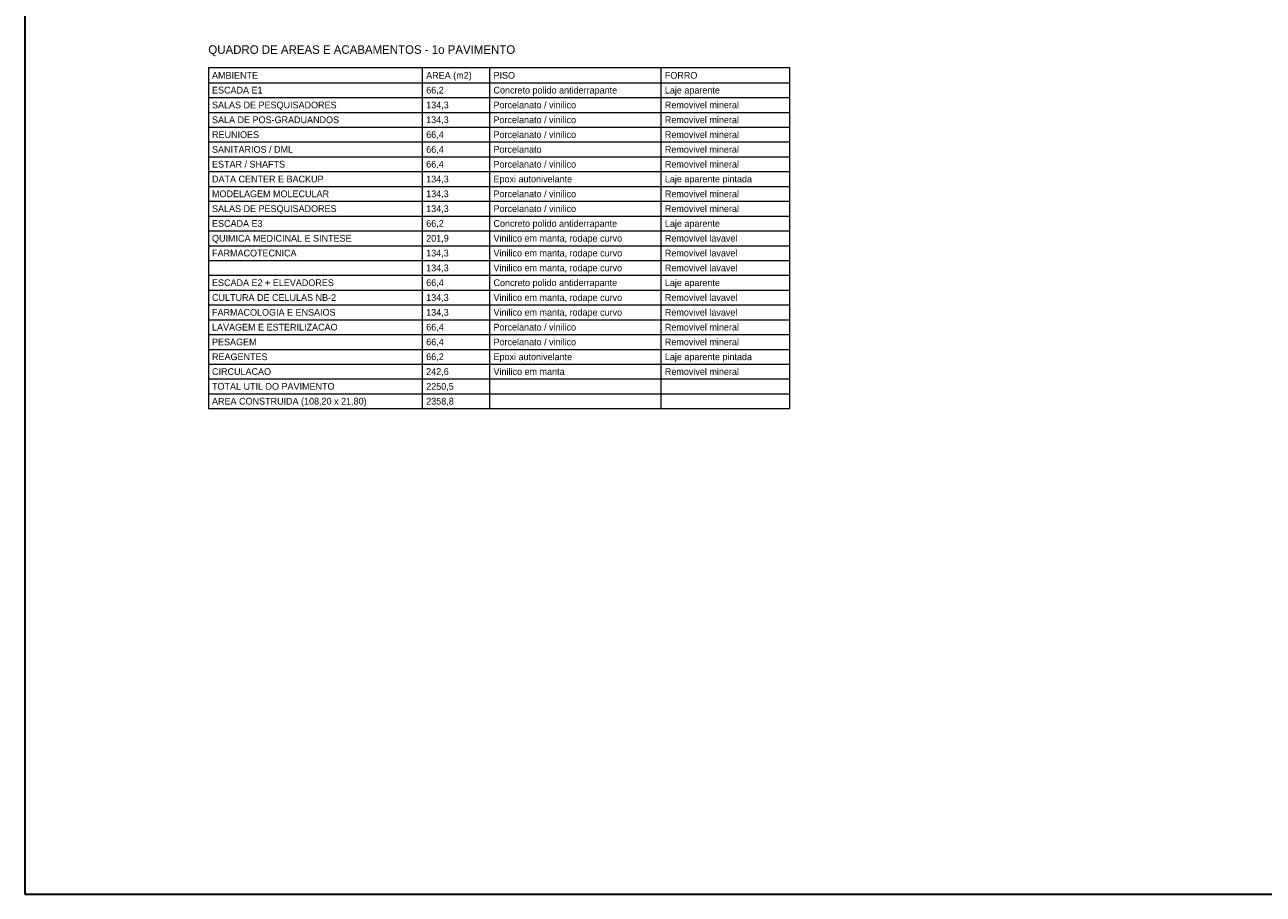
# Model space of a CAD drawing. Header units: metres. Extents: x -12 to 152, y -66 to 49.
# Tile 1 of 5: x -12 to 69, y -66 to -9. Entities that reach past the tile are written whole.
import ezdxf
from ezdxf.enums import TextEntityAlignment as Align

# ---------------------------------------------------------------- set-up
doc = ezdxf.new("R2010")
doc.units = ezdxf.units.M
doc.layers.add('COTA', color=8, linetype='Continuous', lineweight=13, true_color=0x6a6a6a)
doc.layers.add('FOLHA', color=7, linetype='Continuous', lineweight=35)
doc.layers.add('NOTA', color=7, linetype='Continuous', lineweight=18)

msp = doc.modelspace()

# ---------------------------------------------------------------- linework, layer by layer
at = {"layer": 'COTA'}
for p, q in [((14, -34.264), (14, -12)), ((18.4, -34.264), (18.4, -12)), ((29.6, -34.264), (29.6, -12)), ((0, -12.968), (38, -12.968)), ((0, -13.936), (38, -13.936)), ((0, -14.904), (38, -14.904)), ((0, -15.872), (38, -15.872)), ((0, -16.84), (38, -16.84)), ((0, -17.808), (38, -17.808)), ((0, -18.776), (38, -18.776)), ((0, -19.744), (38, -19.744)), ((0, -20.712), (38, -20.712)), ((0, -21.68), (38, -21.68)), ((0, -22.648), (38, -22.648)), ((0, -23.616), (38, -23.616)), ((0, -24.584), (38, -24.584)), ((0, -25.552), (38, -25.552)), ((0, -26.52), (38, -26.52)), ((0, -27.488), (38, -27.488)), ((0, -28.456), (38, -28.456)), ((0, -29.424), (38, -29.424)), ((0, -30.392), (38, -30.392)), ((0, -31.36), (38, -31.36)), ((0, -32.328), (38, -32.328)), ((0, -33.296), (38, -33.296)), ((0, -34.264), (38, -34.264))]:
    msp.add_line(p, q, dxfattribs=at)
msp.add_lwpolyline([(0, -34.264), (38, -34.264), (38, -12), (0, -12)], close=True, dxfattribs=at)
at = {"layer": 'FOLHA'}
msp.add_lwpolyline([(-12, -66), (152.2, -66), (152.2, 48.8), (-12, 48.8)], close=True, dxfattribs=at)

# ---------------------------------------------------------------- texts
at = {"layer": 'NOTA'}
for s, height, p in [('QUADRO DE AREAS E ACABAMENTOS - 1o PAVIMENTO', 0.56, (0, -10.8)), ('AMBIENTE', 0.44, (0.24, -12.484)), ('AREA (m2)', 0.44, (14.24, -12.484)), ('PISO', 0.44, (18.64, -12.484)), ('FORRO', 0.44, (29.84, -12.484)), ('ESCADA E1', 0.44, (0.24, -13.452)), ('66,2', 0.44, (14.24, -13.452)), ('Concreto polido antiderrapante', 0.44, (18.64, -13.452)), ('Laje aparente', 0.44, (29.84, -13.452)), ('SALAS DE PESQUISADORES', 0.44, (0.24, -14.42)), ('134,3', 0.44, (14.24, -14.42)), ('Porcelanato / vinilico', 0.44, (18.64, -14.42)), ('Removivel mineral', 0.44, (29.84, -14.42)), ('SALA DE POS-GRADUANDOS', 0.44, (0.24, -15.388)), ('134,3', 0.44, (14.24, -15.388)), ('Porcelanato / vinilico', 0.44, (18.64, -15.388)), ('Removivel mineral', 0.44, (29.84, -15.388)), ('REUNIOES', 0.44, (0.24, -16.356)), ('66,4', 0.44, (14.24, -16.356)), ('Porcelanato / vinilico', 0.44, (18.64, -16.356)), ('Removivel mineral', 0.44, (29.84, -16.356)), ('SANITARIOS / DML', 0.44, (0.24, -17.324)), ('66,4', 0.44, (14.24, -17.324)), ('Porcelanato', 0.44, (18.64, -17.324)), ('Removivel mineral', 0.44, (29.84, -17.324)), ('ESTAR / SHAFTS', 0.44, (0.24, -18.292)), ('66,4', 0.44, (14.24, -18.292)), ('Porcelanato / vinilico', 0.44, (18.64, -18.292)), ('Removivel mineral', 0.44, (29.84, -18.292)), ('DATA CENTER E BACKUP', 0.44, (0.24, -19.26)), ('134,3', 0.44, (14.24, -19.26)), ('Epoxi autonivelante', 0.44, (18.64, -19.26)), ('Laje aparente pintada', 0.44, (29.84, -19.26)), ('MODELAGEM MOLECULAR', 0.44, (0.24, -20.228)), ('134,3', 0.44, (14.24, -20.228)), ('Porcelanato / vinilico', 0.44, (18.64, -20.228)), ('Removivel mineral', 0.44, (29.84, -20.228)), ('SALAS DE PESQUISADORES', 0.44, (0.24, -21.196)), ('134,3', 0.44, (14.24, -21.196)), ('Porcelanato / vinilico', 0.44, (18.64, -21.196)), ('Removivel mineral', 0.44, (29.84, -21.196)), ('ESCADA E3', 0.44, (0.24, -22.164)), ('66,2', 0.44, (14.24, -22.164)), ('Concreto polido antiderrapante', 0.44, (18.64, -22.164)), ('Laje aparente', 0.44, (29.84, -22.164)), ('QUIMICA MEDICINAL E SINTESE', 0.44, (0.24, -23.132)), ('201,9', 0.44, (14.24, -23.132)), ('Vinilico em manta, rodape curvo', 0.44, (18.64, -23.132)), ('Removivel lavavel', 0.44, (29.84, -23.132)), ('FARMACOTECNICA', 0.44, (0.24, -24.1)), ('134,3', 0.44, (14.24, -24.1)), ('Vinilico em manta, rodape curvo', 0.44, (18.64, -24.1)), ('Removivel lavavel', 0.44, (29.84, -24.1)), ('134,3', 0.44, (14.24, -25.068)), ('Vinilico em manta, rodape curvo', 0.44, (18.64, -25.068)), ('Removivel lavavel', 0.44, (29.84, -25.068)), ('ESCADA E2 + ELEVADORES', 0.44, (0.24, -26.036)), ('66,4', 0.44, (14.24, -26.036)), ('Concreto polido antiderrapante', 0.44, (18.64, -26.036)), ('Laje aparente', 0.44, (29.84, -26.036)), ('CULTURA DE CELULAS NB-2', 0.44, (0.24, -27.004)), ('134,3', 0.44, (14.24, -27.004)), ('Vinilico em manta, rodape curvo', 0.44, (18.64, -27.004)), ('Removivel lavavel', 0.44, (29.84, -27.004)), ('FARMACOLOGIA E ENSAIOS', 0.44, (0.24, -27.972)), ('134,3', 0.44, (14.24, -27.972)), ('Vinilico em manta, rodape curvo', 0.44, (18.64, -27.972)), ('Removivel lavavel', 0.44, (29.84, -27.972)), ('LAVAGEM E ESTERILIZACAO', 0.44, (0.24, -28.94)), ('66,4', 0.44, (14.24, -28.94)), ('Porcelanato / vinilico', 0.44, (18.64, -28.94)), ('Removivel mineral', 0.44, (29.84, -28.94)), ('PESAGEM', 0.44, (0.24, -29.908)), ('66,4', 0.44, (14.24, -29.908)), ('Porcelanato / vinilico', 0.44, (18.64, -29.908)), ('Removivel mineral', 0.44, (29.84, -29.908)), ('REAGENTES', 0.44, (0.24, -30.876)), ('66,2', 0.44, (14.24, -30.876)), ('Epoxi autonivelante', 0.44, (18.64, -30.876)), ('Laje aparente pintada', 0.44, (29.84, -30.876)), ('CIRCULACAO', 0.44, (0.24, -31.844)), ('242,6', 0.44, (14.24, -31.844)), ('Vinilico em manta', 0.44, (18.64, -31.844)), ('Removivel mineral', 0.44, (29.84, -31.844)), ('TOTAL UTIL DO PAVIMENTO', 0.44, (0.24, -32.812)), ('2250,5', 0.44, (14.24, -32.812)), ('AREA CONSTRUIDA (108,20 x 21,80)', 0.44, (0.24, -33.78)), ('2358,8', 0.44, (14.24, -33.78))]:
    msp.add_text(s, height=height, dxfattribs=at).set_placement(p, align=Align.MIDDLE_LEFT)

doc.saveas('drawing.dxf')
